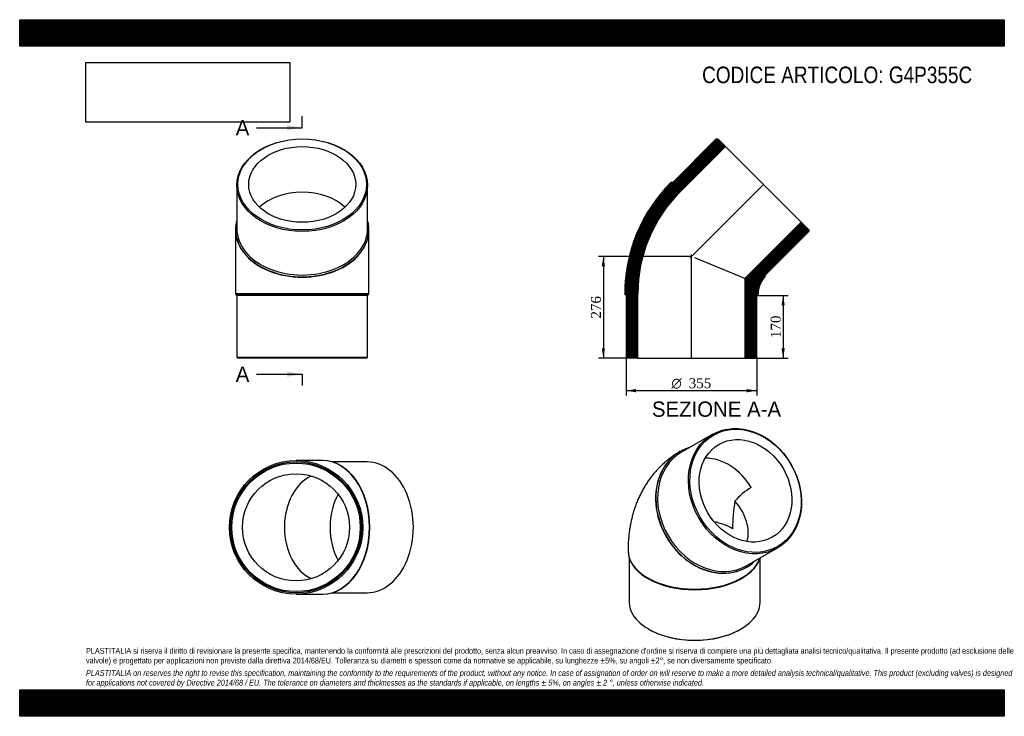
# Model space of a CAD drawing. Header units: millimetres. Extents: x 0 to 2673, y 0 to 1890.
import ezdxf
from ezdxf.enums import TextEntityAlignment as Align
from ezdxf.lldxf.tags import DXFTag

# ---------------------------------------------------------------- set-up
doc = ezdxf.new("R2010")
doc.units = ezdxf.units.MM
doc.header["$LTSCALE"] = 9
for name, color, linetype in [('Default', 7, 'Continuous'), ('DV4_Default', 7, 'Continuous'), ('G4P355C', 7, 'Continuous')]:
    doc.layers.add(name, color=color, linetype=linetype)
doc.styles.add('SEACAD_Solid_Edge_ANSI', font='seans.ttf')
doc.styles.add('SEACAD_Solid_Edge_ANSI1_Symbols', font='semeca1.ttf')
doc.styles.add('SEACAD_Times_New_Roman', font='times.ttf')
tags = doc.linetypes.add('CENTER2', pattern=[28.575, 19.05, -3.175, 3.175, -3.175]).pattern_tags.tags
tags[10:11] = [DXFTag(74, 4), DXFTag(75, 0), DXFTag(340, '0'), DXFTag(46, 0.0), DXFTag(50, 0.0), DXFTag(44, 0.0), DXFTag(45, 0.0)]
tags[8:9] = [DXFTag(74, 4), DXFTag(75, 0), DXFTag(340, '0'), DXFTag(46, 0.0), DXFTag(50, 0.0), DXFTag(44, 0.0), DXFTag(45, 0.0)]
tags[6:7] = [DXFTag(74, 4), DXFTag(75, 0), DXFTag(340, '0'), DXFTag(46, 0.0), DXFTag(50, 0.0), DXFTag(44, 0.0), DXFTag(45, 0.0)]
tags[4:5] = [DXFTag(74, 4), DXFTag(75, 0), DXFTag(340, '0'), DXFTag(46, 0.0), DXFTag(50, 0.0), DXFTag(44, 0.0), DXFTag(45, 0.0)]
doc.dimstyles.new('ANSImm', dxfattribs={"dimtxt": 27, "dimasz": 27, "dimexe": 13.5, "dimexo": 0, "dimgap": 6.75, "dimtad": 1, "dimdsep": 46, "dimtxsty": 'SEACAD_Times_New_Roman', "dimblk1": '_SE_FILLED', "dimblk2": '_SE_FILLED', "dimsah": 1, "dimcen": 13.5, "dimazin": 0, "dimtfac": 0.85, "dimtdec": 3, "dimtofl": 0, "dimtmove": 0, "dimatfit": 3, "dimfxl": 1, "dimarcsym": 0})
picture_1 = doc.add_image_def('image1.jpg', size_in_pixel=(4302, 1260))

# ---------------------------------------------------------------- blocks, each defined once
blk = doc.blocks.new('SE')
at = {"layer": 'G4P355C', "color": 7, "linetype": 'Continuous'}
for p, q in [((1880.2, 764.7), (1796.7, 716.5)), ((1793.2, 718.5), (1792.5, 718)), ((1974.2, 409), (2057.7, 457.2)), ((1651.5, 449.7), (1651.5, 448.4)), ((1655, 428), (1655, 309.2)), ((2010, 309.2), (2010, 428)), ((1973.5, 404.5), (1974.2, 405)), ((1704.5, 374.6), (1707, 373.1)), ((1958, 373.1), (1960.5, 374.6)), ((1707, 236.8), (1709.1, 235.5)), ((1955.9, 235.5), (1958, 236.8))]:
    blk.add_line(p, q, dxfattribs=at)
for centre, radius, start, end in [((2073.4, 470.4), 173.9, 120.2844, 139.1744), ((2356.2, 509.9), 421, 169.8445, 180.1225)]:
    blk.add_arc(centre, radius, start, end, dxfattribs=at)
for centre, major_axis in [((1969, 610.9), (88.8, -153.7)), ((1970.5, 611.8), (-87.3, 151.1)), ((1970.5, 611.8), (72.7, -125.8))]:
    blk.add_ellipse(centre, major_axis=major_axis, ratio=0.816497, dxfattribs=at)
for centre, major_axis, ratio, start_param, end_param in [((1883.7, 561.7), (-90.5, 156.8), 0.816497, 6.08621, 6.283185), ((1883, 561.3), (-90.5, 156.8), 0.816497, 0, 3.141593), ((1885.5, 562.7), (88.8, -153.7), 0.816497, 3.141593, 6.283185), ((1883.7, 561.7), (-90.5, 156.8), 0.816497, 0, 3.338568), ((1883, 561.3), (72.7, -125.8), 0.816497, 1.570796, 2.701723), ((1832.5, 532.1), (-134.2, 77.5), 0.717439, 3.330296, 4.253243), ((1832.5, 449.7), (145.3, 0), 0.57735, 0.785398, 1.202143), ((1832.5, 449.7), (181, 0), 0.57735, 3.141577, 6.091524), ((1832.5, 448.4), (181, 0), 0.57735, 3.141593, 6.106179), ((1832.5, 445.6), (177.5, 0), 0.57735, 3.926991, 5.497787), ((1832.5, 309.2), (-177.5, 0), 0.57735, 0, 3.141593), ((1832.5, 306.8), (-174.5, 0), 0.57735, 0.785398, 2.356195)]:
    blk.add_ellipse(centre, major_axis=major_axis, ratio=ratio, start_param=start_param, end_param=end_param, dxfattribs=at)
blk.add_open_spline([(1792.5, 718), (1788.9, 716), (1782.8, 712.3), (1773, 705.7), (1763.5, 698.7), (1754.2, 691.3), (1745.4, 683.5), (1736.9, 675.2), (1728.7, 666.6), (1720.9, 657.6), (1713.5, 648.3), (1706.4, 638.6), (1699.8, 628.5), (1693.5, 618.2), (1687.7, 607.5), (1682.2, 596.4), (1677.2, 585.1), (1672.6, 573.4), (1668.4, 561.5), (1664.7, 549.2), (1661.4, 536.7), (1658.6, 523.9), (1656.2, 510.8), (1654.3, 497.5), (1652.8, 483.9), (1651.9, 470.2), (1651.5, 458.4), (1651.5, 452), (1651.5, 449.7)], degree=3, knots=[0, 0, 0, 0, 0.035184, 0.072375, 0.109538, 0.146702, 0.183896, 0.221149, 0.258491, 0.295953, 0.333566, 0.371363, 0.409376, 0.44764, 0.486189, 0.525055, 0.564273, 0.603871, 0.64388, 0.684322, 0.725217, 0.766575, 0.808399, 0.85068, 0.893398, 0.936523, 0.980013, 1, 1, 1, 1], dxfattribs=at)
blk = doc.blocks.new('SE1')
at = {"layer": 'G4P355C', "color": 7, "linetype": 'Continuous'}
for p, q in [((589.5, 1440.9), (589.5, 1322.8)), ((944.5, 1322.8), (944.5, 1440.9)), ((586, 1320.3), (586, 1319.3)), ((586, 1319.3), (586, 1146.8)), ((948, 1319.3), (948, 1320.3)), ((948, 1146.8), (948, 1319.3)), ((586, 1146.8), (948, 1146.8)), ((586, 1146.8), (586, 1145.3)), ((948, 1145.3), (586, 1145.3)), ((586, 1145.3), (589.5, 1141.8)), ((944.5, 1141.8), (589.5, 1141.8)), ((589.5, 1141.8), (589.5, 974.8)), ((944.5, 1141.8), (948, 1145.3)), ((944.5, 974.8), (944.5, 1141.8)), ((948, 1145.3), (948, 1146.8)), ((589.5, 974.8), (944.5, 974.8)), ((589.5, 974.8), (592.5, 971.8)), ((941.5, 971.8), (592.5, 971.8)), ((941.5, 971.8), (944.5, 974.8))]:
    blk.add_line(p, q, dxfattribs=at)
for centre, major_axis in [((767, 1440.9), (-177.5, 0)), ((767, 1443), (174.5, 0)), ((767, 1443), (145.3, 0))]:
    blk.add_ellipse(centre, major_axis=major_axis, ratio=0.707107, dxfattribs=at)
for centre, major_axis, start_param, end_param in [((767, 1319.3), (145.3, 0), 0.646257, 2.495336), ((767, 1320.3), (-181, 0), 0, 3.338568), ((767, 1320.3), (-181, 0), 6.08621, 6.283185), ((767, 1319.3), (-181, 0), 0, 3.141593), ((767, 1322.8), (-177.5, 0), 0, 3.141593)]:
    blk.add_ellipse(centre, major_axis=major_axis, ratio=0.707107, start_param=start_param, end_param=end_param, dxfattribs=at)
blk = doc.blocks.new('SE2')
at = {"layer": 'G4P355C', "color": 7, "linetype": 'Continuous'}
for p, q in [((821.6, 693.7), (750.2, 693.7)), ((822.7, 693.7), (821.6, 693.7)), ((943.2, 690.2), (847.7, 690.2)), ((750.2, 331.7), (821.6, 331.7)), ((821.6, 331.7), (822.7, 331.7)), ((847.7, 335.2), (943.2, 335.2))]:
    blk.add_line(p, q, dxfattribs=at)
for radius in [181, 177.5, 174.5, 145.3]:
    blk.add_circle((750.2, 512.7), radius, dxfattribs=at)
for centre, major_axis, start_param, end_param in [((821.6, 512.7), (0, 181), 3.141593, 6.283185), ((822.7, 512.7), (0, 181), 3.141593, 6.283185), ((943.2, 512.7), (0, -177.5), 0, 3.141593), ((821.6, 512.7), (0, -145.3), 3.433653, 5.991125), ((945.4, 512.7), (0, -145.3), 4.04721, 5.377568)]:
    blk.add_ellipse(centre, major_axis=major_axis, ratio=0.707107, start_param=start_param, end_param=end_param, dxfattribs=at)
blk = doc.blocks.new('SE4')
at = {"color": 7, "linetype": 'Continuous', "style": 'SEACAD_Solid_Edge_ANSI'}
blk.add_text('A', height=41.4, dxfattribs=at).set_placement((586.5, 1617.7), align=Align.TOP_LEFT)
blk = doc.blocks.new('SE5')
at = {"color": 7, "linetype": 'Continuous', "style": 'SEACAD_Solid_Edge_ANSI'}
blk.add_text('A', height=41.4, dxfattribs=at).set_placement((586.5, 948.8), align=Align.TOP_LEFT)
blk = doc.blocks.new('SEANNOT_GROUP')
at = {"linetype": 'Continuous'}
blk.add_hatch(color=7, dxfattribs=at).paths.add_polyline_path([(725.6, 1590.1), (767, 1597), (725.6, 1603.9)])
at = {"color": 7, "linetype": 'Continuous'}
blk.add_lwpolyline([(642.8, 1597), (767, 1597)], dxfattribs=at)
blk = doc.blocks.new('SEANNOT_GROUP1')
at = {"linetype": 'Continuous'}
blk.add_hatch(color=7, dxfattribs=at).paths.add_polyline_path([(725.6, 921.2), (767, 928.1), (725.6, 935)])
at = {"color": 7, "linetype": 'Continuous'}
blk.add_lwpolyline([(642.8, 928.1), (767, 928.1)], dxfattribs=at)
blk = doc.blocks.new('SE3')
at = {"layer": 'Default', "color": 7, "linetype": 'CENTER2'}
for p, q in [((767, 1597), (767, 1628.1)), ((767, 928.1), (767, 897.1))]:
    blk.add_line(p, q, dxfattribs=at)
at = {"layer": 'Default', "color": 7, "linetype": 'CENTER2', "const_width": 0.0001}
blk.add_lwpolyline([(767, 1597), (767, 928.1)], dxfattribs=at)
at = {"layer": 'Default'}
for name in ['SE4', 'SEANNOT_GROUP', 'SE5', 'SEANNOT_GROUP1']:
    blk.add_blockref(name, (0, 0), dxfattribs=at)
blk = doc.blocks.new('SE6')
at = {"layer": 'G4P355C', "linetype": 'Continuous'}
h = blk.add_hatch(dxfattribs=at)
h.set_pattern_fill('LINE', scale=0.629921, angle=-45, style=0)
edge = h.paths.add_edge_path()
edge.add_line((1772.9, 1448.3), (1768, 1448.3))
edge.add_line((1768, 1448.3), (1766.9, 1447.2))
edge.add_arc((2067.3, 1146.8), 424.8, 135, 180)
edge.add_line((1642.5, 1146.8), (1642.5, 1145.3))
edge.add_line((1642.5, 1145.3), (1646, 1141.8))
edge.add_line((1646, 1141.8), (1646, 974.8))
edge.add_line((1646, 974.8), (1649, 971.8))
edge.add_line((1649, 971.8), (1678.2, 971.8))
edge.add_line((1678.2, 971.8), (1678.2, 1146.8))
edge.add_arc((2067.3, 1146.8), 389.1, 135, 180, ccw=False)
edge.add_line((1792.2, 1422), (1915.9, 1545.7))
edge.add_line((1915.9, 1545.7), (1895.3, 1566.4))
edge.add_line((1895.3, 1566.4), (1891, 1566.4))
edge.add_line((1891, 1566.4), (1772.9, 1448.3))
h = blk.add_hatch(dxfattribs=at)
h.set_pattern_fill('LINE', scale=0.629921, angle=-45, style=0)
edge = h.paths.add_edge_path()
edge.add_line((2024, 1192.3), (2024, 1197.3))
edge.add_line((2024, 1197.3), (2142.1, 1315.4))
edge.add_line((2142.1, 1315.4), (2142.1, 1319.6))
edge.add_line((2142.1, 1319.6), (2121.4, 1340.3))
edge.add_line((2121.4, 1340.3), (1968.8, 1187.7))
edge.add_line((1968.8, 1187.7), (1968.8, 971.8))
edge.add_line((1968.8, 971.8), (1998, 971.8))
edge.add_line((1998, 971.8), (2001, 974.8))
edge.add_line((2001, 974.8), (2001, 1141.8))
edge.add_line((2001, 1141.8), (2004.5, 1145.3))
edge.add_line((2004.5, 1145.3), (2004.5, 1146.8))
edge.add_arc((2067.3, 1146.8), 62.8, 135, 180, ccw=False)
edge.add_line((2022.9, 1191.3), (2024, 1192.3))
at = {"layer": 'DV4_Default', "color": 7, "linetype": 'CENTER2'}
for p, q in [((2019.9, 1444.2), (1820, 1244.3)), ((1823.5, 970.1), (1823.5, 1253))]:
    blk.add_line(p, q, dxfattribs=at)
at = {"layer": 'G4P355C', "color": 7, "linetype": 'Continuous'}
for p, q in [((1891, 1566.4), (1772.9, 1448.3)), ((1891, 1566.4), (1895.3, 1566.4)), ((1915.9, 1545.7), (1895.3, 1566.4)), ((1792.2, 1422), (1915.9, 1545.7)), ((1915.9, 1545.7), (2121.4, 1340.3)), ((1766.9, 1447.2), (1768, 1448.3)), ((1772.9, 1448.3), (1768, 1448.3)), ((2121.4, 1340.3), (1968.8, 1187.7)), ((2142.1, 1319.6), (2121.4, 1340.3)), ((2024, 1197.3), (2142.1, 1315.4)), ((2142.1, 1319.6), (2142.1, 1315.4)), ((1968.8, 1187.7), (1833.2, 1243.8)), ((1968.8, 1187.7), (1968.8, 971.8)), ((2024, 1192.3), (2022.9, 1191.3)), ((2024, 1192.3), (2024, 1197.3)), ((1642.5, 1145.3), (1642.5, 1146.8)), ((1642.5, 1145.3), (1646, 1141.8)), ((1646, 1141.8), (1646, 974.8)), ((1678.2, 971.8), (1678.2, 1146.8)), ((2001, 1141.8), (2004.5, 1145.3)), ((2001, 974.8), (2001, 1141.8)), ((2004.5, 1146.8), (2004.5, 1145.3)), ((1649, 971.8), (1646, 974.8)), ((1678.2, 971.8), (1649, 971.8)), ((1678.2, 971.8), (1968.8, 971.8)), ((1998, 971.8), (1968.8, 971.8)), ((2001, 974.8), (1998, 971.8))]:
    blk.add_line(p, q, dxfattribs=at)
for radius in [424.8, 389.1, 62.8]:
    blk.add_arc((2067.3, 1146.8), radius, 135, 180, dxfattribs=at)
blk = doc.blocks.new('GDimGGroup')
at = {"layer": 'Default', "linetype": 'Continuous'}
for points in [[(1673, 879), (1673, 888), (1646, 883.5)], [(1974, 879), (2001, 883.5), (1974, 888)]]:
    blk.add_hatch(color=7, dxfattribs=at).paths.add_polyline_path(points)
at = {"layer": 'Default', "color": 7, "linetype": 'Continuous'}
for p, q in [((1646, 974.8), (1646, 870)), ((2001, 974.8), (2001, 870)), ((2001, 883.5), (1646, 883.5))]:
    blk.add_line(p, q, dxfattribs=at)
for s, style, p in [('O', 'SEACAD_Solid_Edge_ANSI1_Symbols', (1769.3, 917.3)), ('355', 'SEACAD_Times_New_Roman', (1816.3, 917.3))]:
    blk.add_text(s, height=27, dxfattribs=dict(at, style=style)).set_placement(p, align=Align.TOP_LEFT)
blk = doc.blocks.new('DMBLK101')
at = {"layer": 'Default', "linetype": 'Continuous'}
for points in [[(1580.1, 1220.8), (1589.1, 1220.8), (1584.6, 1247.8)], [(1580.1, 998.8), (1584.6, 971.8), (1589.1, 998.8)]]:
    blk.add_hatch(color=7, dxfattribs=at).paths.add_polyline_path(points)
at = {"layer": 'Default', "color": 7, "linetype": 'Continuous'}
for p, q in [((1823.5, 1247.8), (1571.1, 1247.8)), ((1584.6, 1247.8), (1584.6, 971.8)), ((1678.2, 971.8), (1571.1, 971.8))]:
    blk.add_line(p, q, dxfattribs=at)
at = {"layer": 'Default', "color": 7, "linetype": 'Continuous', "style": 'SEACAD_Times_New_Roman'}
blk.add_text('276', height=27, rotation=90, dxfattribs=at).set_placement((1550.9, 1079.1), align=Align.TOP_LEFT)
blk = doc.blocks.new('_SE_FILLED')
at = {"color": 0}
blk.add_line((0, 0), (-1, 0), dxfattribs=at)
blk.add_solid([(0, 0), (-1, -0.1665), (-1, 0.1665), (0, 0)], dxfattribs=at)
blk = doc.blocks.new('DMBLK102')
at = {"layer": 'Default', "linetype": 'Continuous'}
for points in [[(2077.1, 1114.8), (2072.6, 1141.8), (2068.1, 1114.8)], [(2077.1, 998.8), (2068.1, 998.8), (2072.6, 971.8)]]:
    blk.add_hatch(color=7, dxfattribs=at).paths.add_polyline_path(points)
at = {"layer": 'Default', "color": 7, "linetype": 'Continuous'}
for p, q in [((2001, 1141.8), (2086.1, 1141.8)), ((2072.6, 1141.8), (2072.6, 971.8)), ((1968.8, 971.8), (2086.1, 971.8))]:
    blk.add_line(p, q, dxfattribs=at)
at = {"layer": 'Default', "color": 7, "linetype": 'Continuous', "style": 'SEACAD_Times_New_Roman'}
blk.add_text('170', height=27, rotation=90, dxfattribs=at).set_placement((2038.9, 1026.1), align=Align.TOP_LEFT)

msp = doc.modelspace()

# ---------------------------------------------------------------- hatches: boundary and pattern name
at = {"layer": 'Default', "linetype": 'Continuous'}
h = msp.add_hatch(dxfattribs=at)
h.set_pattern_fill('LINE', scale=0.629921, angle=45, style=0)
h.paths.add_polyline_path([(2673, 1818), (2673, 1890), (0, 1890), (0, 1818)])
for points in [[(2673, 1818), (2673, 1890), (0, 1890), (0, 1818)], [(2673, 0), (2673, 72), (0, 72), (0, 0)]]:
    msp.add_hatch(color=7, dxfattribs=at).paths.add_polyline_path(points)
h = msp.add_hatch(dxfattribs=at)
h.set_pattern_fill('LINE', scale=0.629921, angle=45, style=0)
h.paths.add_polyline_path([(2673, 0), (2673, 72), (0, 72), (0, 0)])

# ---------------------------------------------------------------- linework, layer by layer
at = {"layer": 'Default', "color": 7, "linetype": 'Continuous'}
for p, q in [((0, 1890), (2673, 1890)), ((0, 1818), (0, 1890)), ((2673, 1890), (2673, 1818)), ((2673, 1818), (0, 1818)), ((0, 72), (2673, 72)), ((0, 0), (0, 72)), ((2673, 72), (2673, 0)), ((2673, 0), (0, 0))]:
    msp.add_line(p, q, dxfattribs=at)

# ---------------------------------------------------------------- block references
at = {"layer": 'Default'}
for name in ['SE3', 'SE1', 'SE6', 'GDimGGroup', 'SE', 'SE2']:
    msp.add_blockref(name, (0, 0), dxfattribs=at)

# ---------------------------------------------------------------- texts
at = {"layer": 'Default', "color": 7, "linetype": 'Continuous', "style": 'SEACAD_Solid_Edge_ANSI'}
msp.add_text('SEZIONE A-A', height=41.4, dxfattribs=at).set_placement((1716.315, 854.093), align=Align.TOP_LEFT)
at = {"layer": 'Default', "attachment_point": 1}
for s, insert, char_height, width in [('{\\fArial Narrow|b0||i0||c0|p34;\\C7;\\H45.;\\W1.;CODICE ARTICOLO: G4P355C}', (1852.61, 1762.812), 45, 774.00335), ("{\\fArial Narrow|b0||i0||c0|p34;\\C7;\\H15.75;\\W1.;PLASTITALIA si riserva il diritto di revisionare la presente specifica, mantenendo la conformità alle prescrizioni del prodotto, senza alcun preavviso. In caso di assegnazione d'ordine si riserva di compiere una più dettagliata analisi tecnico/qualitativa. Il presente prodotto (ad esclusione delle \\P}{\\fArial Narrow|b0||i0||c0|p34;\\C7;\\H15.75;\\W1.;valvole) è progettato per applicazioni non previste dalla direttiva 2014/68/EU. Tolleranza su diametri e spessori come da normative se applicabile, su lunghezze ±5%, su angoli ±2°, se non diversamente specificato.\\P}{\\fArial Narrow|b0||i0||c0|p34;\\C7;\\H4.5;\\W1.;   \\P}{\\fArial Narrow|b0||i1||c0|p34;\\C7;\\H15.75;\\W1.;PLASTITALIA on reserves the right to revise this specification, maintaining the conformity to the requirements of the product, without any notice. In case of assignation of order on will reserve to make a more detailed analysis technical/qualitative. This product (excluding valves) is designed \\P}{\\fArial Narrow|b0||i1||c0|p34;\\C7;\\H15.75;\\W1.;for applications not covered by Directive 2014/68 / EU. The tolerance on diameters and thicknesses as the standards if applicable, on lengths ± 5%, on angles ± 2 °, unless otherwise indicated.\\P}", (180, 185.421), 15.75, 2313)]:
    msp.add_mtext(s, dxfattribs=dict(at, insert=insert, char_height=char_height, width=width))

# ---------------------------------------------------------------- dimensions: what is measured, and where the dimension line sits
at = {"layer": 'Default', "color": 7, "linetype": 'Continuous'}
for base, p1, p2, picture, middle in [((1548.031, 1040.366), (1823.503, 1247.837), (1678.203, 971.837), 'DMBLK101', (1584.603, 1109.837)), ((2072.644, 971.837), (2001.003, 1141.837), (1968.803, 971.837), 'DMBLK102', (2072.644, 1056.837))]:
    dim = msp.add_linear_dim(base=base, p1=p1, p2=p2, angle=90, text='\\A1;<>', dimstyle='ANSImm', dxfattribs=at)
    dim.commit()
    dim.dimension.update_dxf_attribs({"geometry": picture, "text_midpoint": middle, "dimtype": 160})

# ---------------------------------------------------------------- pictures from other files: only their frames are drawn
image = msp.add_image(picture_1, insert=(180, 1611.929), size_in_units=(553.114, 162))
image.dxf.flags = 7

doc.saveas('drawing.dxf')
